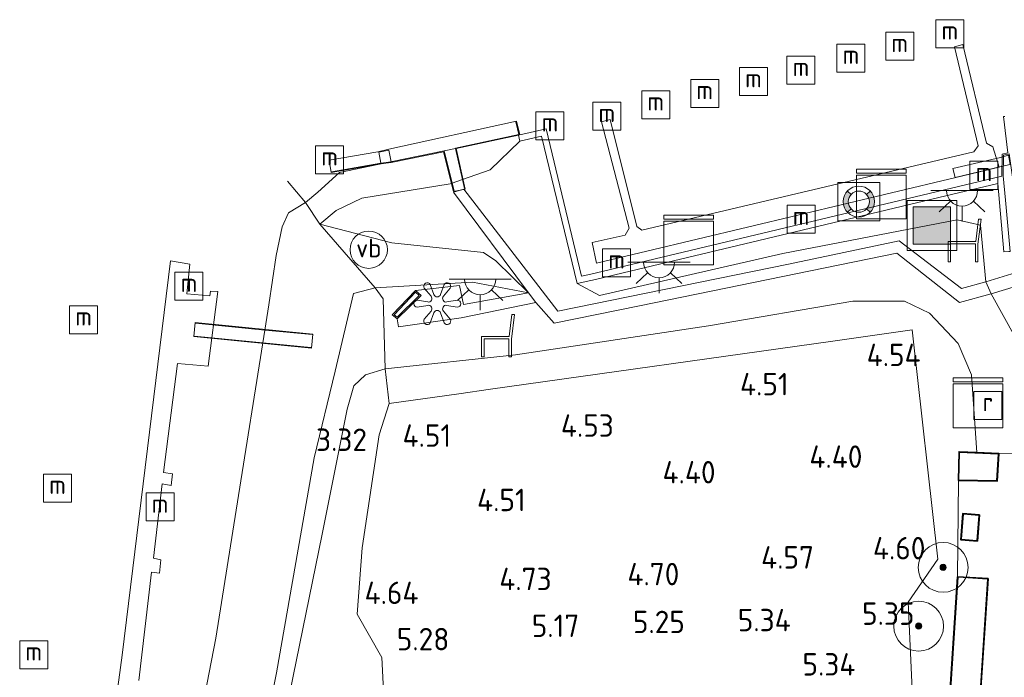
# Model space of a CAD drawing. Extents: x 130905 to 137824, y 412333 to 417928.
# Tile 55 of 256: x 132174 to 132253, y 413287 to 413340. Entities that reach past the tile are written whole.
import ezdxf
from ezdxf.enums import TextEntityAlignment as Align

# ---------------------------------------------------------------- set-up
doc = ezdxf.new("R2010")
doc.units = 0
for name, color, linetype, lineweight in [('B-ME-BC-BETONVORM-GV', 50, 'Continuous', 18), ('B-ME-GK-BESCHOEIING_DAMWAND-GV', 130, 'Continuous', 18), ('B-ME-GR-BOOM-S', 90, 'Continuous', 25), ('B-ME-GR-GRAS-GV', 60, 'Continuous', 13), ('B-ME-GW-TALUD_KRUIN-G', 90, 'Continuous', 18), ('B-ME-GW-TALUD_TEEN-G', 90, 'Continuous', 18), ('B-ME-IE-KUNSTOBJECT-S', 7, 'Continuous', 25), ('B-ME-IE-MEUBILAIR_WATERWEGMEUBILAIR-S', 150, 'Continuous', 25), ('B-ME-IE-MEUBILAIR_WEGMEUBILAIR-S', 7, 'Continuous', 25), ('B-ME-IE-TERREINAFSCHEIDING_DOORGANG-G', 210, 'Continuous', 18), ('B-ME-IE-TERREINAFSCHEIDING_KUNSTMATIG_HEKWERK-G', 20, 'IE-TERREINAFSCHEIDING-KUNSTMATIG', 18), ('B-ME-IE-TERREINAFSCHEIDING_KUNSTMATIG_MUUR-GV', 90, 'Continuous', 18), ('B-ME-KG-KADASTRAAL_DAKRAND-G', 170, 'Continuous', 18), ('B-ME-KL-DATA-S', 90, 'Continuous', 25), ('B-ME-KL-ET_LS_OV_LICHTPUNT-S', 190, 'Continuous', 25), ('B-ME-KW-KUNSTWERK_BRUG-GV', 170, 'Continuous', 18), ('B-ME-KW-KUNSTWERK_STEIGER-GV', 170, 'Continuous', 18), ('B-ME-OB-OEVERVOORZIENING-G', 7, 'Continuous', 18), ('B-ME-OG-BEBOUWING_SCHUUR-GV', 7, 'Continuous', 35), ('B-ME-OG-TERREIN-GV', 7, 'Continuous', 18), ('B-ME-OG-TERREIN_GROEN-GV', 7, 'Continuous', 18), ('B-ME-OG-TERREIN_GROEN_TUIN-GV', 7, 'Continuous', 18), ('B-ME-OG-WATER_HAVEN-GV', 170, 'Continuous', 18), ('B-ME-OG-WEG_TRAP-GV', 7, 'Continuous', 18), ('B-ME-RI-GWA_RIOOLPUT-S', 30, 'Continuous', 25), ('B-ME-VH-VERHARDING_BETON-GV', 252, 'Continuous', 18), ('B-ME-VH-VERHARDING_TEGEL-GV', 252, 'Continuous', 18), ('X-XX-AL-HOOGTELABEL-S', 7, 'Continuous', 25)]:
    doc.layers.add(name, color=color, linetype=linetype, lineweight=lineweight)
doc.styles.add('NLCS-ISO', font='NLCS-ISO.ttf')
doc.styles.add('NLCS-ISO-ANNOTATIVE-T18', font='NLCS-ISO.ttf', dxfattribs={"height": 1.8})
doc.linetypes.add('IE-TERREINAFSCHEIDING-KUNSTMATIG', pattern='A,4,[82,NLCS.SHX,S=0.75,R=90,X=0,Y=0],4,-2', length=10)

# ---------------------------------------------------------------- blocks, each defined once
blk = doc.blocks.new('SAL-HOOGTELABEL-SO')
at = {"color": 0, "linetype": 'ByBlock', "lineweight": -2, "style": 'NLCS-ISO-ANNOTATIVE-T18'}
blk.add_attdef('HOOGTE', text='', height=1.8, dxfattribs=at).set_placement((2.788, 0), align=Align.RIGHT)
blk = doc.blocks.new('SIE-WEG_ZITBANK-SO')
at = {"color": 0, "linetype": 'ByBlock', "lineweight": 18}
blk.add_lwpolyline([(-0.912, -1.631), (-0.912, -0.2), (1.088, -0.2), (1.088, -1.631), (1.288, -1.631), (1.288, -0.212), (1.536, 1.777), (1.335, 1.777), (1.113, 0), (-1.112, 0), (-1.112, -1.631)], close=True, dxfattribs=at)
blk = doc.blocks.new('SGR-BOOM_01-SO')
at = {"linetype": 'ByBlock', "lineweight": 18}
h = blk.add_hatch(color=0, dxfattribs=at)
h.dxf.hatch_style = 1
edge = h.paths.add_edge_path()
edge.add_arc((0, 0), 0.25, 0, 360)
at = {"color": 0, "linetype": 'ByBlock', "lineweight": 18}
for radius in [2, 0.25]:
    blk.add_circle((0, 0), radius, dxfattribs=at)
blk = doc.blocks.new('SKL-DATA_KAST-SO')
at = {"color": 0, "linetype": 'ByBlock', "lineweight": 18}
for points in [[(-2, 2), (2, 2), (2, 1.68), (-2, 1.68)], [(-2, 1.52), (2, 1.52), (2, -2), (-2, -2)]]:
    blk.add_lwpolyline(points, close=True, dxfattribs=at)
blk = doc.blocks.new('SIE-KUNSTOBJECT-SO')
at = {"color": 0, "linetype": 'ByBlock', "lineweight": 18, "flags": 128}
blk.add_lwpolyline([(0.266, -0.73, 0.700208), (-0.266, -0.73), (-0.557, -1.53, -1), (-1.047, -1.247), (-0.499, -0.595, 0.700208), (-0.765, -0.135), (-1.604, -0.283, -1), (-1.604, 0.283), (-0.765, 0.135, 0.700208), (-0.499, 0.595), (-1.047, 1.247, -1), (-0.557, 1.53), (-0.266, 0.73, 0.700208), (0.266, 0.73), (0.557, 1.53, -1), (1.047, 1.247), (0.499, 0.595, 0.700208), (0.765, 0.135), (1.604, 0.283, -1), (1.604, -0.283), (0.765, -0.135, 0.700208), (0.499, -0.595), (1.047, -1.247, -1), (0.557, -1.53)], format="xyb", close=True, dxfattribs=at)
blk = doc.blocks.new('SIE-WEG_AFVALBAK-SO')
at = {"linetype": 'ByBlock', "lineweight": 18}
h = blk.add_hatch(color=0, dxfattribs=at)
h.dxf.hatch_style = 1
h.paths.add_polyline_path([(-1.5, -1.5), (1.5, -1.5), (1.5, 1.5), (-1.5, 1.5)])
at = {"color": 0, "linetype": 'ByBlock', "lineweight": 18}
for points in [[(-2, -2), (2, -2), (2, 2), (-2, 2)], [(-1.5, -1.5), (1.5, -1.5), (1.5, 1.5), (-1.5, 1.5)]]:
    blk.add_lwpolyline(points, close=True, dxfattribs=at)
blk = doc.blocks.new('SIE-WATER_MEERPAAL-SO')
at = {"color": 0, "linetype": 'ByBlock', "lineweight": 18}
blk.add_lwpolyline([(-1.125, -1.125), (1.125, -1.125), (1.125, 1.125), (-1.125, 1.125)], close=True, dxfattribs=at)
at = {"color": 0, "linetype": 'ByBlock', "lineweight": 18, "style": 'NLCS-ISO'}
blk.add_text('m', height=1.5, dxfattribs=at).set_placement((0, 0.283), align=Align.MIDDLE_CENTER)
blk = doc.blocks.new('SIE-WEG_PAAL_VERKEERSBORD-SO')
at = {"color": 0, "linetype": 'ByBlock', "lineweight": 18}
blk.add_circle((0, 0), 1.5, dxfattribs=at)
at = {"color": 0, "linetype": 'ByBlock', "lineweight": 18, "style": 'NLCS-ISO'}
blk.add_text('vb', height=1.5, dxfattribs=at).set_placement((0, 0.132), align=Align.MIDDLE_CENTER)
blk = doc.blocks.new('SRI-PUT_INSPECTIEPUT_RIOOLPUT-SO')
at = {"color": 0, "linetype": 'ByBlock', "lineweight": 18}
blk.add_lwpolyline([(-1.125, -1.125), (1.125, -1.125), (1.125, 1.125), (-1.125, 1.125)], close=True, dxfattribs=at)
at = {"color": 0, "linetype": 'ByBlock', "lineweight": 18, "style": 'NLCS-ISO'}
blk.add_text('r', height=1.5, dxfattribs=at).set_placement((0, 0.283), align=Align.MIDDLE_CENTER)
blk = doc.blocks.new('SKL-ET_OV_LICHTPUNT-SO')
at = {"color": 0, "linetype": 'ByBlock', "lineweight": 18}
for points in [[(-1.25, 0), (-2.5, 0)], [(1.25, 0), (2.5, 0)], [(-0.915, -0.851), (-1.831, -1.703)], [(0, -1.25), (0, -2.5)], [(0.915, -0.851), (1.831, -1.703)]]:
    blk.add_lwpolyline(points, dxfattribs=at)
blk.add_lwpolyline([(0, 0), (1.25, 0, -1), (-1.25, 0)], format="xyb", close=True, dxfattribs=at)
blk = doc.blocks.new('SOG-WATER_REDDINGSMIDDEL-SO')
at = {"linetype": 'ByBlock', "lineweight": 18}
h = blk.add_hatch(color=0, dxfattribs=at)
h.dxf.hatch_style = 1
h.paths.add_polyline_path([(1.25, 0, 0.187058), (0.923, 0.843), (0.628, 0.573, -0.187058), (0.85, 0, -0.187058), (0.628, -0.573), (0.923, -0.843, 0.187058)])
h.paths.add_polyline_path([(-0.628, 0.573), (-0.923, 0.843, 0.187058), (-1.25, 0, 0.187058), (-0.923, -0.843), (-0.628, -0.573, -0.187058), (-0.85, 0, -0.187058)])
at = {"color": 0, "linetype": 'ByBlock', "lineweight": 18}
blk.add_lwpolyline([(1.699, 1.55), (-1.699, 1.55), (-1.699, -1.55), (1.699, -1.55)], close=True, dxfattribs=at)
for points in [[(-0.628, 0.573), (-0.923, 0.843)], [(0.923, 0.843), (0.628, 0.573)], [(-0.628, -0.573), (-0.923, -0.843)], [(0.923, -0.843), (0.628, -0.573)]]:
    blk.add_lwpolyline(points, dxfattribs=at)
for radius in [1.25, 0.85]:
    blk.add_circle((0, 0), radius, dxfattribs=at)

msp = doc.modelspace()

# ---------------------------------------------------------------- linework, layer by layer
at = {"layer": 'B-ME-BC-BETONVORM-GV'}
msp.add_polyline3d([(132209.481, 413326.548, 1.973), (132217.049, 413316.756, 2.898), (132235.572, 413320.517, 3.048), (132244.457, 413322.388, 3.048), (132249.453, 413318.559, 3.048), (132251.423, 413319.098, 2.923), (132251.846, 413318.144, 2.911), (132249.304, 413317.447, 3.073), (132244.277, 413321.402, 3.123), (132223.604, 413317.186, 3.061), (132216.754, 413315.772, 3.048), (132215.276, 413317.449, 2.863), (132214.689, 413318.213, 2.825), (132208.645, 413326.293, 1.986)], close=True, dxfattribs=at)
at = {"layer": 'B-ME-GK-BESCHOEIING_DAMWAND-GV'}
for points in [[(132253.271, 413321.536, 2.672), (132252.872, 413321.5, 2.672), (132252.371, 413326.99, 2.678), (132247.08, 413325.73, 2.678), (132236.093, 413323.114, 2.678), (132222.291, 413319.827, 2.678), (132220.065, 413319.297, 2.678), (132219.675, 413319.206, 2.684), (132218.577, 413318.968, 2.597), (132215.732, 413330.8, 1.359), (132213.982, 413330.393, 1.359), (132213.869, 413330.88, 0.9), (132216.102, 413331.399, 0.9), (132218.949, 413319.56, 0.9), (132219.569, 413319.695, 0.9), (132252.715, 413327.586, 0.9), (132252.736, 413329.353, 0.9), (132253.184, 413329.464, 0.9), (132252.834, 413332.368, 0.9), (132252.934, 413332.38, 0.9)], [(132253.293, 413329.389, 1.052), (132252.835, 413329.275, 1.054), (132252.817, 413327.611, 1.358), (132252.994, 413325.673, 1.666)]]:
    msp.add_polyline3d(points, dxfattribs=at)
at = {"layer": 'B-ME-GR-GRAS-GV'}
for points in [[(132199.227, 413324.823, 1.579), (132197.917, 413323.724, 1.679), (132196.768, 413325.483, 0.9), (132197.751, 413326.315, 0.9), (132199.505, 413327.871, 0.9), (132203.866, 413328.785, 0.9), (132208.81, 413329.82, 0.9), (132213.869, 413330.88, 0.9), (132213.982, 413330.393, 1.359), (132211.614, 413328.1, 1.692), (132209.37, 413327.31, 2.073), (132208.55, 413327.022, 2.055), (132208.38, 413326.962, 1.792), (132201.286, 413325.826, 1.592)], [(132215.732, 413330.8, 1.359), (132218.577, 413318.968, 2.597), (132220.38, 413318.015, 2.912), (132235.119, 413321.388, 3.146), (132249.119, 413324.074, 3.148), (132250.985, 413323.65, 3.023), (132251.423, 413319.098, 2.923), (132249.453, 413318.559, 3.048), (132244.457, 413322.388, 3.048), (132235.572, 413320.517, 3.048), (132217.049, 413316.756, 2.898), (132209.481, 413326.548, 1.973), (132208.645, 413326.293, 1.986), (132214.689, 413318.213, 2.825), (132212.062, 413320.793, 2.567), (132211.074, 413321.451, 2.467), (132203.714, 413322.246, 2.167), (132197.917, 413323.724, 1.679), (132199.227, 413324.823, 1.579), (132201.286, 413325.826, 1.592), (132208.38, 413326.962, 1.792), (132208.55, 413327.022, 2.055), (132209.37, 413327.31, 2.073), (132211.614, 413328.1, 1.692), (132213.982, 413330.393, 1.359)], [(132254.299, 413322.731, 1.83), (132254.54, 413320.068, 2.035), (132251.423, 413319.098, 2.923), (132250.985, 413323.65, 3.023), (132249.119, 413324.074, 3.148), (132235.119, 413321.388, 3.146), (132220.38, 413318.015, 2.912), (132218.577, 413318.968, 2.597), (132219.675, 413319.206, 2.684), (132220.065, 413319.297, 2.678), (132222.291, 413319.827, 2.678), (132236.093, 413323.114, 2.678), (132247.08, 413325.73, 2.678), (132252.371, 413326.99, 2.678), (132252.872, 413321.5, 2.672), (132253.271, 413321.536, 2.672), (132253.37, 413321.545, 2.298), (132252.994, 413325.673, 1.666), (132252.817, 413327.611, 1.358), (132252.835, 413329.275, 1.054), (132253.293, 413329.389, 1.052), (132253.634, 413326.934, 1.4), (132254.059, 413324.249, 1.675)], [(132192.245, 413269.314, 3.188), (132186.922, 413268.761, 0.9), (132186.837, 413271.903, 0.9), (132186.73, 413275.867, 0.9), (132189.556, 413290.47, 0.9), (132191.394, 413301.929, 0.9), (132193.343, 413314.204, 0.9), (132193.506, 413315.233, 0.9), (132193.826, 413317.247, 0.9), (132194.423, 413321.218, 0.9), (132194.882, 413323.52, 0.9), (132195.395, 413324.636, 0.9), (132196.768, 413325.483, 0.9), (132197.917, 413323.724, 1.679), (132202.362, 413318.62, 3.104), (132200.61, 413318.156, 3.092), (132199.153, 413311.921, 3.208), (132197.474, 413304.971, 3.17), (132194.427, 413287.705, 3.096), (132191.834, 413274.566, 2.91)], [(132212.062, 413320.793, 2.567), (132214.689, 413318.213, 2.825), (132210.17, 413319.066, 3.308), (132202.362, 413318.62, 3.104), (132197.917, 413323.724, 1.679), (132203.714, 413322.246, 2.167), (132211.074, 413321.451, 2.467)], [(132192.15, 413271.901, 3.179), (132192.245, 413269.314, 3.188), (132191.834, 413274.566, 2.91), (132194.427, 413287.705, 3.096), (132197.474, 413304.971, 3.17), (132199.153, 413311.921, 3.208), (132200.61, 413318.156, 3.092), (132202.362, 413318.62, 3.104), (132203.003, 413317.741, 3.204), (132203.168, 413312.102, 3.629), (132201.599, 413311.621, 3.455), (132200.636, 413310.742, 3.243), (132200.107, 413308.887, 3.218), (132198.113, 413298.823, 3.306), (132195.496, 413286.109, 3.186), (132193.292, 413272.047, 3.329)], [(132254.757, 413319.016, 2.086), (132255.712, 413311.173, 2.878), (132251.846, 413318.144, 2.911)], [(132246.901, 413316.577, 3.205), (132249.206, 413314.149, 3.205), (132250.28, 413311.644, 3.155), (132250.693, 413305.395, 3.336), (132249.267, 413305.454, 3.638), (132249.211, 413303.153, 3.638), (132249.149, 413295.422, 3.843), (132248.34, 413283.099, 4.305), (132248.096, 413282.457, 4.716), (132247.281, 413279.474, 4.566), (132247.086, 413272.507, 4.946), (132246.247, 413269.997, 5.284), (132245.176, 413293.383, 5.115), (132247.573, 413296.827, 4.685), (132245.512, 413315.241, 4.495), (132239.117, 413314.34, 4.468), (132211.638, 413310.469, 4.353), (132209.088, 413310.11, 4.342), (132203.487, 413309.321, 4.319), (132203.168, 413312.102, 3.629), (132213.644, 413313.243, 3.28), (132229.131, 413315.566, 3.268), (132240.728, 413317.54, 3.255), (132244.895, 413317.542, 3.23)]]:
    msp.add_polyline3d(points, close=True, dxfattribs=at)
msp.add_polyline3d([(132255.607, 413305.329, 3.303), (132252.453, 413305.322, 3.534), (132250.693, 413305.395, 3.336), (132250.28, 413311.644, 3.155), (132249.206, 413314.149, 3.205), (132246.901, 413316.577, 3.205), (132244.895, 413317.542, 3.23), (132240.728, 413317.54, 3.255), (132229.131, 413315.566, 3.268), (132213.644, 413313.243, 3.28), (132203.168, 413312.102, 3.629), (132203.003, 413317.741, 3.204), (132202.362, 413318.62, 3.104), (132210.17, 413319.066, 3.308), (132214.689, 413318.213, 2.825), (132209.467, 413317.288, 3.35), (132209.135, 413318.821, 3.375), (132205.606, 413318.401, 3.382), (132203.74, 413316.447, 3.382), (132204.131, 413316.132, 3.382), (132204.248, 413315.48, 3.373), (132209.273, 413316.211, 3.25), (132215.276, 413317.449, 2.863), (132216.754, 413315.772, 3.048), (132223.604, 413317.186, 3.061), (132244.277, 413321.402, 3.123), (132249.304, 413317.447, 3.073), (132251.846, 413318.144, 2.911), (132255.712, 413311.173, 2.878)], dxfattribs=at)
at = {"layer": 'B-ME-GW-TALUD_KRUIN-G'}
for points in [[(132197.917, 413323.724, 1.679), (132199.227, 413324.823, 1.579), (132201.286, 413325.826, 1.592), (132208.38, 413326.962, 1.792), (132208.55, 413327.022, 2.055), (132209.37, 413327.31, 2.073), (132211.614, 413328.1, 1.692), (132213.982, 413330.393, 1.359)], [(132249.119, 413324.074, 3.148), (132235.119, 413321.388, 3.146), (132220.38, 413318.015, 2.912)], [(132251.423, 413319.098, 2.923), (132250.985, 413323.65, 3.023), (132249.119, 413324.074, 3.148)], [(132210.17, 413319.066, 3.308), (132202.362, 413318.62, 3.104), (132200.61, 413318.156, 3.092), (132199.153, 413311.921, 3.208), (132197.474, 413304.971, 3.17), (132194.427, 413287.705, 3.096), (132191.834, 413274.566, 2.91)], [(132214.689, 413318.213, 2.825), (132210.17, 413319.066, 3.308)], [(132218.577, 413318.968, 2.597), (132220.38, 413318.015, 2.912)], [(132251.846, 413318.144, 2.911), (132255.712, 413311.173, 2.878)], [(132203.168, 413312.102, 3.629), (132203.487, 413309.321, 4.319), (132202.671, 413306.822, 4.319), (132201.316, 413297.732, 4.432), (132200.908, 413292.405, 4.467), (132202.9, 413288.92, 5.739), (132203.248, 413282.052, 5.715)]]:
    msp.add_polyline3d(points, dxfattribs=at)
at = {"layer": 'B-ME-GW-TALUD_TEEN-G'}
for points in [[(132197.917, 413323.724, 1.679), (132203.714, 413322.246, 2.167), (132211.074, 413321.451, 2.467), (132212.062, 413320.793, 2.567), (132214.689, 413318.213, 2.825)], [(132198.113, 413298.823, 3.306), (132200.107, 413308.887, 3.218), (132200.636, 413310.742, 3.243), (132201.599, 413311.621, 3.455), (132203.168, 413312.102, 3.629), (132213.644, 413313.243, 3.28), (132229.131, 413315.566, 3.268), (132240.728, 413317.54, 3.255), (132244.895, 413317.542, 3.23), (132246.901, 413316.577, 3.205), (132249.206, 413314.149, 3.205), (132250.28, 413311.644, 3.155), (132250.693, 413305.395, 3.336)], [(132249.149, 413295.422, 3.843), (132249.211, 413303.153, 3.638)], [(132198.113, 413298.823, 3.306), (132195.496, 413286.109, 3.186)]]:
    msp.add_polyline3d(points, dxfattribs=at)
at = {"layer": 'B-ME-IE-TERREINAFSCHEIDING_DOORGANG-G'}
msp.add_polyline3d([(132209.088, 413310.11, 4.342), (132211.638, 413310.469, 4.353)], dxfattribs=at)
at = {"layer": 'B-ME-IE-TERREINAFSCHEIDING_KUNSTMATIG_HEKWERK-G'}
for points in [[(132213.666, 413331.956, 2.032), (132213.915, 413330.943, 2.044), (132208.804, 413329.845, 2.082), (132208.81, 413329.82, 0.9), (132209.37, 413327.31, 2.073), (132209.531, 413326.586, 2.07)], [(132208.702, 413326.42, 2.057), (132208.55, 413327.022, 2.055), (132207.893, 413329.614, 2.044), (132203.866, 413328.785, 0.9), (132203.64, 413328.738, 2.043), (132202.819, 413328.63, 1.332), (132198.857, 413327.95, 1.196)], [(132195.313, 413327.188, 0.9), (132196.768, 413325.483, 0.9), (132197.917, 413323.724, 1.679), (132202.362, 413318.62, 3.104), (132203.003, 413317.741, 3.204), (132203.168, 413312.102, 3.629)], [(132197.289, 413314.861, 2.447), (132193.506, 413315.233, 0.9), (132187.936, 413315.781, 1.43)], [(132251.423, 413270.463, 4.975), (132246.247, 413269.997, 5.284), (132245.176, 413293.383, 5.115), (132247.573, 413296.827, 4.685), (132245.512, 413315.241, 4.495), (132239.117, 413314.34, 4.468), (132211.638, 413310.469, 4.353)], [(132197.203, 413313.824, 2.447), (132193.343, 413314.204, 0.9), (132187.85, 413314.744, 1.43)], [(132209.088, 413310.11, 4.342), (132203.487, 413309.321, 4.319)]]:
    msp.add_polyline3d(points, dxfattribs=at)
at = {"layer": 'B-ME-IE-TERREINAFSCHEIDING_KUNSTMATIG_MUUR-GV'}
for points in [[(132205.606, 413318.401, 3.382), (132206.057, 413317.997, 3.382), (132204.131, 413316.132, 3.382), (132203.74, 413316.447, 3.382)], [(132203.888, 413316.456, 3.892), (132204.125, 413316.266, 3.892), (132205.91, 413317.994, 3.892), (132205.611, 413318.262, 3.892)]]:
    msp.add_polyline3d(points, close=True, dxfattribs=at)
at = {"layer": 'B-ME-KG-KADASTRAAL_DAKRAND-G'}
for points in [[(132249.316, 413305.402, 5.692), (132249.262, 413303.202, 5.692), (132252.284, 413303.152, 5.868), (132252.4, 413305.274, 5.818)], [(132250.695, 413298.335, 4.778), (132249.463, 413298.428, 4.84), (132249.614, 413300.434, 4.753), (132250.846, 413300.338, 4.69)], [(132250.738, 413282.992, 6.555), (132248.394, 413283.145, 6.468), (132249.196, 413295.369, 6.455), (132251.54, 413295.215, 6.555)]]:
    msp.add_polyline3d(points, close=True, dxfattribs=at)
at = {"layer": 'B-ME-KW-KUNSTWERK_BRUG-GV'}
for points in [[(132252.766, 413328.392, 1.678), (132248.944, 413327.483, 1.453), (132248.777, 413328.192, 1.466), (132252.598, 413329.101, 1.753), (132253.251, 413329.27, 1.078), (132253.382, 413328.532, 1.153)], [(132197.366, 413314.894, 2.387), (132197.247, 413313.77, 2.45), (132187.795, 413314.7, 1.425), (132187.906, 413315.825, 1.412)]]:
    msp.add_polyline3d(points, close=True, dxfattribs=at)
at = {"layer": 'B-ME-KW-KUNSTWERK_STEIGER-GV'}
for points in [[(132252.491, 413328.309, 1.282), (132220.154, 413320.596, 1.27), (132219.791, 413322.254, 1.282), (132222.434, 413322.858, 1.257), (132222.764, 413323.409, 1.232), (132220.544, 413331.961, 1.22), (132221.243, 413332.151, 1.095), (132223.371, 413323.556, 1.195), (132223.797, 413323.251, 1.195), (132250.445, 413329.537, 1.207), (132250.808, 413330.019, 1.207), (132248.895, 413337.983, 1.207), (132249.57, 413338.162, 1.207), (132251.462, 413330.244, 1.32), (132251.988, 413329.949, 1.32)], [(132208.863, 413329.807, 2.082), (132209.591, 413326.547, 2.07), (132208.665, 413326.362, 2.057), (132207.856, 413329.555, 2.044), (132203.648, 413328.689, 2.044), (132202.826, 413328.581, 1.332), (132198.816, 413327.892, 1.195), (132198.655, 413328.886, 1.294), (132202.585, 413329.556, 1.282), (132203.455, 413329.751, 2.057), (132213.703, 413332.015, 2.032), (132213.976, 413330.905, 2.044)]]:
    msp.add_polyline3d(points, close=True, dxfattribs=at)
msp.add_polyline3d([(132180.252, 413275.868, 1.412), (132182.036, 413289.105, 1.525), (132185.921, 413320.796, 1.375), (132187.487, 413320.524, 1.362), (132187.231, 413318.15, 1.3), (132189.083, 413317.985, 1.162), (132189.128, 413318.349, 0.987), (132189.716, 413318.313, 1), (132188.951, 413312.318, 1.275), (132186.485, 413312.53, 1.487), (132185.366, 413303.777, 1.487), (132186.092, 413303.67, 1.4), (132185.97, 413302.739, 1.4), (132185.255, 413302.88, 1.55), (132184.559, 413296.918, 1.487), (132185.137, 413296.769, 1.412), (132185.046, 413295.712, 1.412), (132184.387, 413295.794, 1.525), (132183.383, 413287.095, 1.513)], dxfattribs=at)
at = {"layer": 'B-ME-OB-OEVERVOORZIENING-G'}
msp.add_polyline3d([(132252.934, 413332.38, 0.9), (132252.834, 413332.368, 0.9), (132253.184, 413329.464, 0.9), (132252.736, 413329.353, 0.9), (132252.715, 413327.586, 0.9), (132219.569, 413319.695, 0.9), (132218.949, 413319.56, 0.9), (132216.102, 413331.399, 0.9), (132213.869, 413330.88, 0.9), (132208.81, 413329.82, 0.9), (132203.866, 413328.785, 0.9), (132199.505, 413327.871, 0.9), (132197.751, 413326.315, 0.9), (132196.768, 413325.483, 0.9), (132195.395, 413324.636, 0.9), (132194.882, 413323.52, 0.9), (132194.423, 413321.218, 0.9), (132193.826, 413317.247, 0.9), (132193.506, 413315.233, 0.9), (132193.343, 413314.204, 0.9), (132191.394, 413301.929, 0.9), (132189.556, 413290.47, 0.9), (132186.73, 413275.867, 0.9)], dxfattribs=at)
at = {"layer": 'B-ME-OG-BEBOUWING_SCHUUR-GV'}
for points in [[(132252.453, 413305.322, 3.534), (132252.331, 413303.101, 3.638), (132249.211, 413303.153, 3.638), (132249.267, 413305.454, 3.638), (132250.693, 413305.395, 3.336)], [(132250.9, 413300.384, 3.516), (132250.741, 413298.282, 3.516), (132249.409, 413298.382, 3.516), (132249.568, 413300.487, 3.516)], [(132251.594, 413295.262, 3.843), (132250.785, 413282.938, 4.302), (132248.34, 413283.099, 4.305), (132249.149, 413295.422, 3.843)]]:
    msp.add_polyline3d(points, close=True, dxfattribs=at)
at = {"layer": 'B-ME-OG-TERREIN-GV'}
msp.add_polyline3d([(132255.894, 413270.701, 5.09), (132251.423, 413270.463, 4.975), (132246.247, 413269.997, 5.284), (132247.086, 413272.507, 4.946), (132247.281, 413279.474, 4.566), (132248.096, 413282.457, 4.716), (132248.004, 413279.197, 4.578), (132249.925, 413279.109, 4.566), (132250.059, 413282.315, 4.354), (132248.096, 413282.457, 4.716), (132248.34, 413283.099, 4.305), (132250.785, 413282.938, 4.302), (132251.594, 413295.262, 3.843), (132249.149, 413295.422, 3.843), (132249.211, 413303.153, 3.638), (132252.331, 413303.101, 3.638), (132252.453, 413305.322, 3.534), (132255.607, 413305.329, 3.303)], dxfattribs=at)
msp.add_polyline3d([(132250.9, 413300.384, 3.516), (132249.568, 413300.487, 3.516), (132249.409, 413298.382, 3.516), (132250.741, 413298.282, 3.516)], close=True, dxfattribs=at)
at = {"layer": 'B-ME-OG-TERREIN_GROEN-GV'}
msp.add_polyline3d([(132203.248, 413282.052, 5.715), (132203.444, 413270.156, 5.653), (132203.168, 413269.999, 5.647), (132197.118, 413269.409, 4.531), (132197.054, 413269.813, 4.601), (132196.996, 413270.966, 4.391), (132193.433, 413270.578, 3.529), (132193.292, 413272.047, 3.329), (132195.496, 413286.109, 3.186), (132198.113, 413298.823, 3.306), (132200.107, 413308.887, 3.218), (132200.636, 413310.742, 3.243), (132201.599, 413311.621, 3.455), (132203.168, 413312.102, 3.629), (132203.487, 413309.321, 4.319), (132202.671, 413306.822, 4.319), (132201.316, 413297.732, 4.432), (132200.908, 413292.405, 4.467), (132202.9, 413288.92, 5.739)], close=True, dxfattribs=at)
at = {"layer": 'B-ME-OG-TERREIN_GROEN_TUIN-GV'}
msp.add_polyline3d([(132245.176, 413293.383, 5.115), (132246.247, 413269.997, 5.284), (132238.142, 413269.509, 5.434), (132238.463, 413263.719, 5.484), (132239.669, 413262.22, 5.462), (132224.748, 413260.784, 5.512), (132210.42, 413259.404, 5.5), (132206.274, 413259.042, 5.382), (132206.206, 413260.071, 5.478), (132209.925, 413260.607, 5.524), (132208.132, 413278.442, 5.657), (132203.248, 413282.052, 5.715), (132202.9, 413288.92, 5.739), (132200.908, 413292.405, 4.467), (132201.316, 413297.732, 4.432), (132202.671, 413306.822, 4.319), (132203.487, 413309.321, 4.319), (132209.088, 413310.11, 4.342), (132211.638, 413310.469, 4.353), (132239.117, 413314.34, 4.468), (132245.512, 413315.241, 4.495), (132247.573, 413296.827, 4.685)], close=True, dxfattribs=at)
at = {"layer": 'B-ME-OG-WATER_HAVEN-GV'}
msp.add_polyline3d([(132252.934, 413332.38, 0.9), (132252.834, 413332.368, 0.9), (132253.184, 413329.464, 0.9), (132252.736, 413329.353, 0.9), (132252.715, 413327.586, 0.9), (132219.569, 413319.695, 0.9), (132218.949, 413319.56, 0.9), (132216.102, 413331.399, 0.9), (132213.869, 413330.88, 0.9), (132208.81, 413329.82, 0.9), (132203.866, 413328.785, 0.9), (132199.505, 413327.871, 0.9), (132197.751, 413326.315, 0.9), (132196.768, 413325.483, 0.9), (132195.395, 413324.636, 0.9), (132194.882, 413323.52, 0.9), (132194.423, 413321.218, 0.9), (132193.826, 413317.247, 0.9), (132193.506, 413315.233, 0.9), (132193.343, 413314.204, 0.9), (132191.394, 413301.929, 0.9), (132189.556, 413290.47, 0.9), (132186.73, 413275.867, 0.9)], dxfattribs=at)
at = {"layer": 'B-ME-OG-WEG_TRAP-GV'}
for points in [[(132203.64, 413328.738, 2.043), (132202.819, 413328.63, 1.332), (132202.665, 413329.52, 1.345), (132203.464, 413329.674, 2.055)], [(132254.757, 413319.016, 2.086), (132251.846, 413318.144, 2.911), (132251.423, 413319.098, 2.923), (132254.54, 413320.068, 2.035)]]:
    msp.add_polyline3d(points, close=True, dxfattribs=at)
at = {"layer": 'B-ME-VH-VERHARDING_BETON-GV'}
msp.add_polyline3d([(132205.91, 413317.994, 3.892), (132204.125, 413316.266, 3.892), (132203.888, 413316.456, 3.892), (132205.611, 413318.262, 3.892)], close=True, dxfattribs=at)
at = {"layer": 'B-ME-VH-VERHARDING_TEGEL-GV'}
msp.add_polyline3d([(132209.135, 413318.821, 3.375), (132209.467, 413317.288, 3.35), (132214.689, 413318.213, 2.825), (132215.276, 413317.449, 2.863), (132209.273, 413316.211, 3.25), (132204.248, 413315.48, 3.373), (132204.131, 413316.132, 3.382), (132206.057, 413317.997, 3.382), (132205.606, 413318.401, 3.382)], close=True, dxfattribs=at)

# ---------------------------------------------------------------- block references
at = {"layer": 'B-ME-GR-BOOM-S'}
for p in [(132247.988, 413296.168, 4.284), (132246.022, 413291.452, 4.872)]:
    msp.add_blockref('SGR-BOOM_01-SO', p, dxfattribs=at)
at = {"layer": 'B-ME-IE-KUNSTOBJECT-S'}
msp.add_blockref('SIE-KUNSTOBJECT-SO', (132207.348, 413317.349, 3.254), dxfattribs=at)
at = {"layer": 'B-ME-IE-MEUBILAIR_WATERWEGMEUBILAIR-S'}
for name, p in [('SIE-WATER_MEERPAAL-SO', (132248.528, 413339.031, 3.046)), ('SIE-WATER_MEERPAAL-SO', (132244.499, 413338.024, 3.059)), ('SIE-WATER_MEERPAAL-SO', (132240.586, 413337.071, 3.059)), ('SIE-WATER_MEERPAAL-SO', (132236.569, 413336.098, 2.984)), ('SIE-WATER_MEERPAAL-SO', (132232.747, 413335.189, 2.972)), ('SIE-WATER_MEERPAAL-SO', (132228.833, 413334.236, 3.034)), ('SIE-WATER_MEERPAAL-SO', (132224.898, 413333.329, 3.084)), ('SIE-WATER_MEERPAAL-SO', (132220.973, 413332.4, 3.096)), ('SIE-WATER_MEERPAAL-SO', (132216.403, 413331.643, 3.096)), ('SIE-WATER_MEERPAAL-SO', (132198.701, 413328.908, 3.032)), ('SIE-WATER_MEERPAAL-SO', (132251.269, 413327.656, 4.972)), ('SOG-WATER_REDDINGSMIDDEL-SO', (132241.216, 413325.542, 1.216)), ('SIE-WATER_MEERPAAL-SO', (132236.576, 413324.133, 5.059)), ('SIE-WATER_MEERPAAL-SO', (132221.759, 413320.634, 5.034)), ('SIE-WATER_MEERPAAL-SO', (132187.407, 413318.757, 4.108)), ('SIE-WATER_MEERPAAL-SO', (132178.938, 413316.058, 5.536)), ('SIE-WATER_MEERPAAL-SO', (132176.844, 413302.532, 5.236)), ('SIE-WATER_MEERPAAL-SO', (132185.079, 413301.026, 4.02)), ('SIE-WATER_MEERPAAL-SO', (132174.932, 413289.153, 5.223))]:
    msp.add_blockref(name, p, dxfattribs=at)
at = {"layer": 'B-ME-IE-MEUBILAIR_WEGMEUBILAIR-S'}
for name, p in [('SIE-WEG_AFVALBAK-SO', (132247.086, 413323.627, 3.071)), ('SIE-WEG_ZITBANK-SO', (132249.495, 413322.346, 3.033)), ('SIE-WEG_PAAL_VERKEERSBORD-SO', (132201.844, 413321.683, 2.37)), ('SIE-WEG_ZITBANK-SO', (132212.019, 413314.711, 3.36))]:
    msp.add_blockref(name, p, dxfattribs=at)
at = {"layer": 'B-ME-KL-DATA-S'}
for p in [(132243.016, 413326.151, 1.146), (132227.548, 413322.468, 1.172), (132250.794, 413309.387, 3.234)]:
    msp.add_blockref('SKL-DATA_KAST-SO', p, dxfattribs=at)
at = {"layer": 'B-ME-KL-ET_LS_OV_LICHTPUNT-S'}
for p in [(132249.506, 413326.436, 2.554), (132225.168, 413320.681, 2.516), (132210.796, 413319.314, 3.11)]:
    msp.add_blockref('SKL-ET_OV_LICHTPUNT-SO', p, dxfattribs=at)
at = {"layer": 'B-ME-RI-GWA_RIOOLPUT-S'}
msp.add_blockref('SRI-PUT_INSPECTIEPUT_RIOOLPUT-SO', (132251.579, 413309.177, 3.234), dxfattribs=at)
at = {"layer": 'X-XX-AL-HOOGTELABEL-S'}
for p, values in [((132243.392, 413312.332, 4.543), {'HOOGTE': '4.54'}), ((132232.788, 413309.985, 4.506), {'HOOGTE': '4.51'}), ((132218.747, 413306.658, 4.53), {'HOOGTE': '4.53'}), ((132198.919, 413305.517, 3.316), {'HOOGTE': '3.32'}), ((132205.68, 413305.854, 4.506), {'HOOGTE': '4.51'}), ((132238.718, 413304.161, 4.404), {'HOOGTE': '4.40'}), ((132226.921, 413302.911, 4.404), {'HOOGTE': '4.40'}), ((132211.667, 413300.683, 4.505), {'HOOGTE': '4.51'}), ((132243.778, 413296.811, 4.604), {'HOOGTE': '4.60'}), ((132234.826, 413296.072, 4.567), {'HOOGTE': '4.57'}), ((132213.751, 413294.341, 4.729), {'HOOGTE': '4.73'}), ((132224.012, 413294.729, 4.704), {'HOOGTE': '4.70'}), ((132203.053, 413293.226, 4.642), {'HOOGTE': '4.64'}), ((132242.9, 413291.551, 5.354), {'HOOGTE': '5.35'}), ((132215.972, 413290.576, 5.167), {'HOOGTE': '5.17'}), ((132224.454, 413290.885, 5.254), {'HOOGTE': '5.25'}), ((132232.958, 413291.035, 5.342), {'HOOGTE': '5.34'}), ((132205.536, 413289.505, 5.279), {'HOOGTE': '5.28'}), ((132238.153, 413287.479, 5.338), {'HOOGTE': '5.34'})]:
    msp.add_blockref('SAL-HOOGTELABEL-SO', p, dxfattribs=at).add_auto_attribs(values)

doc.saveas('drawing.dxf')
